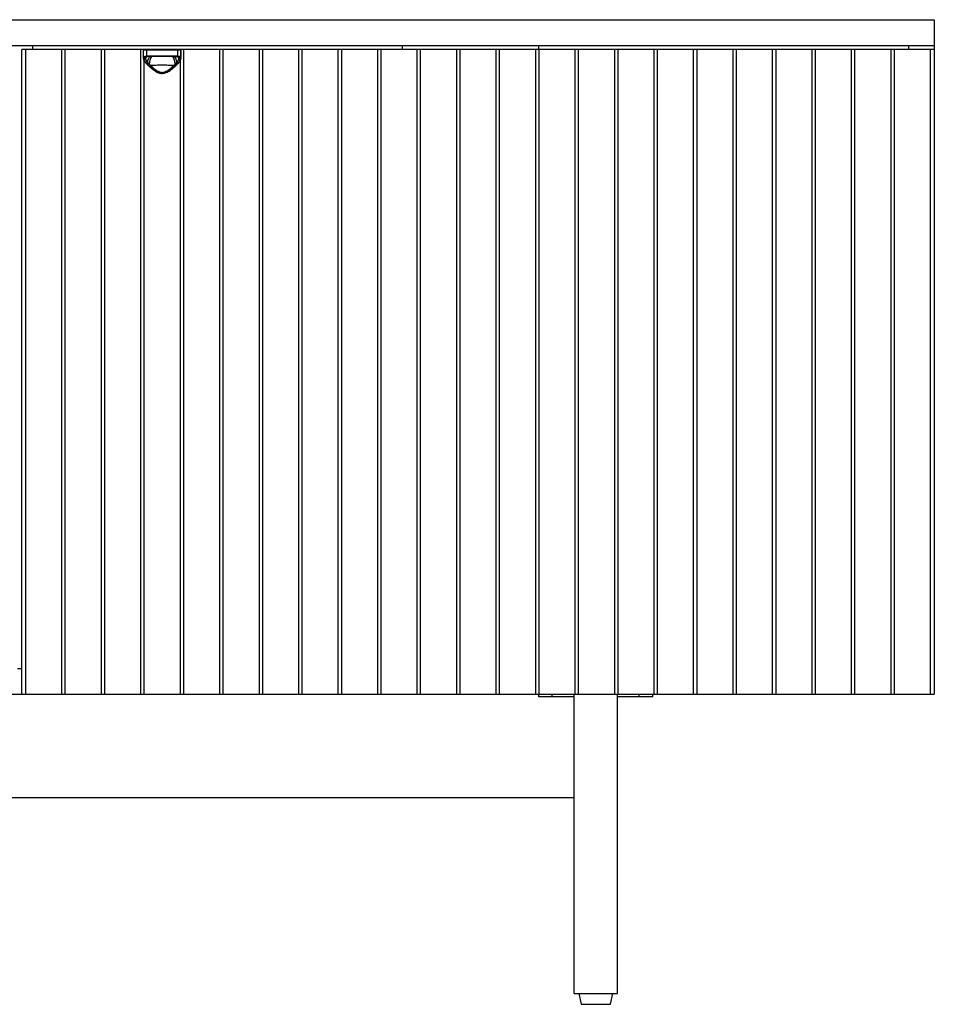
# Model space of a CAD drawing. Header units: millimetres. Extents: x -1010 to 1010, y -462 to 262.
# Tile 4 of 4: x 337 to 1010, y -462 to 262. Entities that reach past the tile are written whole.
import ezdxf

# ---------------------------------------------------------------- set-up
doc = ezdxf.new("R2010")
doc.units = ezdxf.units.MM

msp = doc.modelspace()

# ---------------------------------------------------------------- linework, layer by layer
at = {"color": 7, "linetype": 'Continuous', "lineweight": 25}
for p, q in [((-1010, 262), (1010, 262)), ((1010, 262), (1010, -234)), ((-1010, 243), (1010, 243)), ((338.67, -234), (338.67, 240)), ((1010, 240), (338.67, 240)), ((341.66, -234), (341.66, 240)), ((346.67, 243), (346.67, 240)), ((367.99, 240), (367.99, -234)), ((370.71, -234), (370.71, 240)), ((397.03, 240), (397.03, -234)), ((399.76, -234), (399.76, 240)), ((426.08, 240), (426.08, -234)), ((428.11, 239.5), (428.11, 233.7)), ((455.81, 239.5), (428.11, 239.5)), ((428.14, 234.01), (428.14, 239.5)), ((430.46, 239.5), (430.46, 235.33)), ((453.46, 235.33), (453.46, 239.5)), ((455.79, 239.5), (455.79, 234.01)), ((455.81, 233.7), (455.81, 239.5)), ((457.85, -234), (457.85, 240)), ((484.17, 240), (484.17, -234)), ((486.89, -234), (486.89, 240)), ((513.22, 240), (513.22, -234)), ((515.94, -234), (515.94, 240)), ((542.26, 240), (542.26, -234)), ((544.99, -234), (544.99, 240)), ((571.31, 240), (571.31, -234)), ((574.03, -234), (574.03, 240)), ((600.36, 240), (600.36, -234)), ((603.08, -234), (603.08, 240)), ((618.83, 240), (618.83, 243)), ((629.4, 240), (629.4, -234)), ((632.12, -234), (632.12, 240)), ((658.45, 240), (658.45, -234)), ((661.17, -234), (661.17, 240)), ((687.49, 240), (687.49, -234)), ((690.22, -234), (690.22, 240)), ((716.54, 240), (716.54, -234)), ((718.83, 243), (718.83, 240)), ((719.26, -234), (719.26, 240)), ((745.59, 240), (745.59, -234)), ((748.31, -234), (748.31, 240)), ((774.63, 240), (774.63, -234)), ((777.35, -234), (777.35, 240)), ((803.68, 240), (803.68, -234)), ((806.4, -234), (806.4, 240)), ((832.72, 240), (832.72, -234)), ((835.45, -234), (835.45, 240)), ((861.77, 240), (861.77, -234)), ((864.49, -234), (864.49, 240)), ((890.82, 240), (890.82, -234)), ((893.54, -234), (893.54, 240)), ((919.86, 240), (919.86, -234)), ((922.58, -234), (922.58, 240)), ((948.91, 240), (948.91, -234)), ((951.63, -234), (951.63, 240)), ((977.95, 240), (977.95, -234)), ((980.68, -234), (980.68, 240)), ((991, 243), (991, 240)), ((1007, 240), (1007, -234)), ((432.9, 234.97), (433.32, 234.99)), ((433.89, 235.5), (450.03, 235.5)), ((449.78, 235), (434.15, 235)), ((450.6, 234.99), (452.74, 234.87)), ((428.8, -234), (428.8, 231.66)), ((430.48, 229.53), (430.48, 229.53)), ((453.44, 229.53), (453.45, 229.53)), ((455.13, 231.67), (455.13, -234)), ((335.67, -215), (338.67, -215)), ((-1010, -234), (1010, -234)), ((719, -236), (719, -234)), ((745, -236), (719, -236)), ((729, -236), (729, -234)), ((745, -454), (745, -234)), ((777, -454), (777, -234)), ((803, -236), (777, -236)), ((793, -236), (793, -234)), ((803, -236), (803, -234)), ((-745, -310), (745, -310)), ((745, -454), (777, -454)), ((748.5, -454), (750.2, -462)), ((771.8, -462), (773.5, -454)), ((750.2, -462), (771.8, -462))]:
    msp.add_line(p, q, dxfattribs=at)
at = {"color": 8, "linetype": 'Continuous', "lineweight": 25}
for p, q in [((430.62, 234.79), (429.8, 234.19)), ((430.3, 234.66), (429.8, 234.19)), ((430.83, 234.83), (431.02, 234.86)), ((452.75, 234.88), (453.04, 234.84)), ((452.91, 234.86), (453.1, 234.83)), ((454.13, 234.19), (453.3, 234.79)), ((454.13, 234.19), (453.63, 234.66))]:
    msp.add_line(p, q, dxfattribs=at)
at = {"color": 7, "linetype": 'Continuous', "lineweight": 25, "flags": 128}
for points in [[(433.89, 235.5), (433.9, 235.4), (433.91, 235.31), (433.94, 235.22), (433.97, 235.15), (434.01, 235.08), (434.05, 235.04), (434.1, 235.01), (434.15, 235)], [(450.03, 235.5), (450.03, 235.4), (450.01, 235.31), (449.99, 235.22), (449.96, 235.15), (449.92, 235.08), (449.88, 235.04), (449.83, 235.01), (449.78, 235)]]:
    msp.add_lwpolyline(points, dxfattribs=at)
at = {"color": 7, "linetype": 'Continuous', "lineweight": 25}
for centre, radius, start, end in [((428.61, 239.5), 0.5, 90, 180), ((428.64, 239.5), 0.5, 90.05128, 180.05119), ((430.91, 239.56), 0.448, 100.54342, 187.61709), ((453.02, 239.56), 0.448, 352.38291, 79.45658), ((455.29, 239.5), 0.5, 359.94881, 89.94872), ((455.31, 239.5), 0.5, 360, 90), ((428.63, 234.04), 0.495, 183.67726, 270.54613), ((428.6, 233.4), 0.462, 181.4217, 274.67767), ((430.96, 235.31), 0.5, 178.24449, 254.05108), ((452.96, 235.31), 0.5, 285.94892, 1.75551), ((455.3, 234.04), 0.495, 269.45387, 356.32274), ((455.33, 233.4), 0.462, 265.32233, 358.5783)]:
    msp.add_arc(centre, radius, start, end, dxfattribs=at)
at = {"color": 8, "linetype": 'Continuous', "lineweight": 25}
for centre, radius, start, end in [((434.48, 230.01), 6.04, 126.44159, 142.09326), ((438.91, 230.46), 7.71, 143.53256, 179.19411), ((441.82, 229.75), 9.34, 145.43094, 182.79601), ((442.11, 229.75), 9.34, 357.20166, 34.56867), ((445.28, 230.54), 7.44, 0.23241, 38.16995), ((449.44, 230.01), 6.05, 37.91349, 52.97126), ((430.65, 229.79), 0.317, 236.9525, 302.74189), ((453.27, 229.8), 0.32, 237.41256, 301.79206)]:
    msp.add_arc(centre, radius, start, end, dxfattribs=at)
at = {"color": 7, "linetype": 'Continuous', "lineweight": 25}
for points in [[(428.14, 233.39), (428.11, 233.62), (428.11, 233.82), (428.14, 234.01)], [(428.64, 233.54), (428.62, 233.46), (428.62, 233.37), (428.61, 233.28)], [(428.61, 233.28), (428.61, 233.17), (428.62, 233.06), (428.64, 232.94)], [(428.71, 233.82), (428.68, 233.73), (428.65, 233.64), (428.64, 233.54)], [(429.8, 234.19), (429.77, 234.11), (429.75, 234.03), (429.74, 233.95)], [(430.46, 235.33), (431.48, 235.46), (432.62, 235.5), (433.89, 235.5)], [(430.89, 234.84), (430.87, 234.84), (430.85, 234.84), (430.83, 234.83)], [(434.15, 235), (432.95, 235), (431.86, 234.97), (430.89, 234.84)], [(453.04, 234.84), (452.07, 234.97), (450.98, 235), (449.78, 235)], [(450.03, 235.5), (451.31, 235.5), (452.45, 235.46), (453.46, 235.33)], [(453.1, 234.83), (453.08, 234.84), (453.06, 234.84), (453.04, 234.84)], [(454.19, 233.95), (454.18, 234.03), (454.16, 234.11), (454.13, 234.19)], [(455.29, 233.54), (455.28, 233.64), (455.25, 233.73), (455.21, 233.82)], [(455.31, 233.28), (455.31, 233.37), (455.3, 233.46), (455.29, 233.54)], [(455.29, 232.94), (455.31, 233.06), (455.31, 233.17), (455.31, 233.28)], [(455.79, 234.01), (455.82, 233.82), (455.82, 233.62), (455.79, 233.39)], [(430.44, 229.92), (430.72, 230.1), (430.99, 230.33), (431.2, 230.57)], [(430.44, 229.92), (430.56, 229.79), (430.69, 229.66), (430.83, 229.53)], [(430.83, 229.53), (431.11, 229.72), (431.38, 229.94), (431.6, 230.18)], [(430.83, 229.53), (431.14, 229.23), (431.46, 228.92), (431.79, 228.61)], [(431.79, 228.61), (432.05, 228.82), (432.29, 229.05), (432.48, 229.29)], [(431.79, 228.61), (432.18, 228.26), (432.58, 227.89), (432.99, 227.53)], [(432.99, 227.53), (433.2, 227.77), (433.38, 228.03), (433.52, 228.29)], [(450.93, 227.53), (450.73, 227.77), (450.55, 228.03), (450.4, 228.29)], [(450.93, 227.53), (451.35, 227.89), (451.75, 228.26), (452.14, 228.61)], [(452.14, 228.61), (451.88, 228.82), (451.64, 229.05), (451.44, 229.29)], [(452.14, 228.61), (452.47, 228.92), (452.79, 229.23), (453.1, 229.53)], [(452.33, 230.18), (452.55, 229.94), (452.82, 229.72), (453.1, 229.53)], [(452.72, 230.57), (452.94, 230.33), (453.21, 230.1), (453.49, 229.92)], [(453.1, 229.53), (453.24, 229.66), (453.37, 229.79), (453.49, 229.92)]]:
    msp.add_open_spline(points, degree=3, dxfattribs=at)
for points, knots in [([(428.14, 234.01), (428.16, 234.19), (428.23, 234.35), (428.4, 234.57), (428.47, 234.64), (428.62, 234.77), (428.71, 234.82), (429, 234.99), (429.24, 235.08), (429.79, 235.23), (430.11, 235.28), (430.46, 235.33)], [0, 0, 0, 0, 0.25, 0.25, 0.375, 0.375, 0.5, 0.5, 0.75, 0.75, 1, 1, 1, 1]), ([(428.18, 233.21), (428.2, 233.1), (428.24, 232.72), (428.57, 231.98), (429.21, 230.97), (429.88, 230.12), (430.38, 229.65), (430.49, 229.54)], [0, 0, 0, 0, 0.090266, 0.341179, 0.619123, 0.912206, 1, 1, 1, 1]), ([(428.61, 233.28), (428.81, 233.31), (429.01, 233.36), (429.38, 233.51), (429.56, 233.61), (429.71, 233.72)], [0, 0, 0, 0, 0.5, 0.5, 1, 1, 1, 1]), ([(428.64, 233.54), (428.83, 233.57), (429.03, 233.61), (429.4, 233.75), (429.58, 233.84), (429.74, 233.95)], [0, 0, 0, 0, 0.5, 0.5, 1, 1, 1, 1]), ([(428.64, 232.94), (428.83, 232.98), (429.02, 233.04), (429.38, 233.2), (429.55, 233.3), (429.7, 233.42)], [0, 0, 0, 0, 0.5, 0.5, 1, 1, 1, 1]), ([(428.64, 232.94), (428.66, 232.73), (428.73, 232.5), (428.92, 232.03), (429.04, 231.77), (429.51, 231), (429.92, 230.47), (430.44, 229.92)], [0, 0, 0, 0, 0.25, 0.25, 0.5, 0.5, 1, 1, 1, 1]), ([(430.83, 234.83), (430.54, 234.8), (430.28, 234.75), (429.81, 234.63), (429.6, 234.56), (429.25, 234.39), (429.1, 234.3), (428.86, 234.08), (428.77, 233.95), (428.71, 233.82)], [0, 0, 0, 0, 0.25, 0.25, 0.5, 0.5, 0.75, 0.75, 1, 1, 1, 1]), ([(429.8, 234.19), (429.64, 234.09), (429.46, 234), (429.1, 233.87), (428.91, 233.83), (428.71, 233.82)], [0, 0, 0, 0, 0.5, 0.5, 1, 1, 1, 1]), ([(429.71, 233.72), (429.71, 233.69), (429.7, 233.62), (429.7, 233.52), (429.7, 233.45), (429.7, 233.42)], [0, 0, 0, 0, 0.336258, 0.669308, 1, 1, 1, 1]), ([(429.7, 233.42), (429.71, 233.38), (429.72, 233.29), (429.74, 233.16), (429.77, 233.03), (429.81, 232.89), (429.86, 232.74), (429.91, 232.59), (429.98, 232.43), (430.06, 232.26), (430.18, 232.04), (430.35, 231.74), (430.57, 231.4), (430.79, 231.09), (430.98, 230.83), (431.13, 230.66), (431.2, 230.57)], [0, 0, 0, 0, 0.051698, 0.104309, 0.157789, 0.21216, 0.267479, 0.323834, 0.381334, 0.440107, 0.500308, 0.616495, 0.750531, 0.831989, 0.91478, 1, 1, 1, 1]), ([(429.74, 233.95), (429.73, 233.91), (429.72, 233.84), (429.72, 233.76), (429.71, 233.72)], [0, 0, 0, 0, 0.501081, 1, 1, 1, 1]), ([(430.24, 234.68), (430.33, 234.72), (430.5, 234.79), (430.92, 234.84), (431.13, 234.86)], [0, 0, 0, 0, 0.488595, 1, 1, 1, 1]), ([(452.72, 230.57), (452.76, 230.62), (452.87, 230.75), (453.08, 231.01), (453.33, 231.36), (453.58, 231.74), (453.78, 232.09), (453.94, 232.4), (454.05, 232.68), (454.14, 232.95), (454.2, 233.19), (454.21, 233.34), (454.22, 233.42)], [0, 0, 0, 0, 0.045115, 0.125248, 0.250657, 0.386181, 0.502854, 0.609308, 0.711663, 0.810632, 0.9067, 1, 1, 1, 1]), ([(452.8, 234.86), (453.01, 234.84), (453.42, 234.79), (453.6, 234.72), (453.68, 234.68)], [0, 0, 0, 0, 0.509787, 1, 1, 1, 1]), ([(455.21, 233.82), (455.15, 233.95), (455.07, 234.08), (454.83, 234.3), (454.68, 234.39), (454.14, 234.65), (453.67, 234.76), (453.1, 234.83)], [0, 0, 0, 0, 0.25, 0.25, 0.5, 0.5, 1, 1, 1, 1]), ([(453.43, 229.54), (453.63, 229.73), (454.21, 230.3), (454.93, 231.25), (455.5, 232.29), (455.77, 232.97), (455.78, 233.3), (455.78, 233.33)], [0, 0, 0, 0, 0.149467, 0.435469, 0.723503, 0.970738, 1, 1, 1, 1]), ([(453.46, 235.33), (453.82, 235.28), (454.13, 235.23), (454.54, 235.12), (454.67, 235.08), (454.91, 234.98), (455.02, 234.93), (455.32, 234.77), (455.47, 234.64), (455.69, 234.36), (455.76, 234.19), (455.79, 234.01)], [0, 0, 0, 0, 0.25, 0.25, 0.375, 0.375, 0.5, 0.5, 0.75, 0.75, 1, 1, 1, 1]), ([(453.49, 229.92), (453.75, 230.2), (453.98, 230.47), (454.39, 231), (454.58, 231.27), (455.04, 232.04), (455.24, 232.52), (455.29, 232.94)], [0, 0, 0, 0, 0.25, 0.25, 0.5, 0.5, 1, 1, 1, 1]), ([(455.21, 233.82), (455.02, 233.83), (454.83, 233.87), (454.46, 234), (454.29, 234.09), (454.13, 234.19)], [0, 0, 0, 0, 0.5, 0.5, 1, 1, 1, 1]), ([(454.21, 233.72), (454.21, 233.76), (454.21, 233.84), (454.2, 233.91), (454.19, 233.95)], [0, 0, 0, 0, 0.497284, 1, 1, 1, 1]), ([(454.19, 233.95), (454.35, 233.84), (454.53, 233.75), (454.9, 233.61), (455.09, 233.57), (455.29, 233.54)], [0, 0, 0, 0, 0.5, 0.5, 1, 1, 1, 1]), ([(454.22, 233.42), (454.22, 233.47), (454.23, 233.57), (454.22, 233.67), (454.21, 233.72)], [0, 0, 0, 0, 0.496775, 1, 1, 1, 1]), ([(454.21, 233.72), (454.37, 233.61), (454.54, 233.51), (454.92, 233.36), (455.11, 233.31), (455.31, 233.28)], [0, 0, 0, 0, 0.5, 0.5, 1, 1, 1, 1]), ([(454.22, 233.42), (454.37, 233.3), (454.54, 233.2), (454.91, 233.04), (455.1, 232.98), (455.29, 232.94)], [0, 0, 0, 0, 0.5, 0.5, 1, 1, 1, 1]), ([(430.48, 229.53), (430.95, 229.07), (431.94, 228.1), (433.6, 226.63), (435.33, 225.23), (436.99, 224.11), (438.53, 223.29), (439.98, 222.76), (441.43, 222.5), (442.88, 222.53), (444.31, 222.87), (445.71, 223.44), (447.17, 224.26), (448.72, 225.34), (450.39, 226.67), (452.01, 228.12), (452.98, 229.08), (453.44, 229.53)], [0, 0, 0, 0, 0.081505, 0.171046, 0.251975, 0.324057, 0.382853, 0.433586, 0.481019, 0.531459, 0.579224, 0.629669, 0.686694, 0.753154, 0.830942, 0.919527, 1, 1, 1, 1]), ([(431.2, 230.57), (431.27, 230.51), (431.4, 230.38), (431.53, 230.25), (431.6, 230.18)], [0, 0, 0, 0, 0.504016, 1, 1, 1, 1]), ([(431.6, 230.18), (431.67, 230.11), (431.83, 229.95), (432.05, 229.72), (432.27, 229.5), (432.41, 229.36), (432.48, 229.29)], [0, 0, 0, 0, 0.270812, 0.527619, 0.770654, 1, 1, 1, 1]), ([(432.48, 229.29), (432.54, 229.23), (432.64, 229.1), (432.8, 228.93), (433, 228.73), (433.23, 228.52), (433.43, 228.37), (433.52, 228.29)], [0, 0, 0, 0, 0.172628, 0.339187, 0.4998, 0.749669, 1, 1, 1, 1]), ([(432.99, 227.53), (433.6, 227), (434.23, 226.48), (435.55, 225.46), (436.24, 224.97), (437.34, 224.28), (437.73, 224.06), (438.51, 223.66), (438.92, 223.48), (439.54, 223.25), (439.76, 223.18), (440.19, 223.06), (440.41, 223), (441.08, 222.87), (441.52, 222.83), (442.2, 222.83), (442.43, 222.84), (442.88, 222.89), (443.1, 222.92), (443.76, 223.05), (444.19, 223.18), (445.02, 223.49), (445.43, 223.67), (446.21, 224.07), (446.59, 224.29), (447.33, 224.75), (447.69, 224.99), (448.39, 225.48), (448.73, 225.73), (449.72, 226.49), (450.34, 227.01), (450.93, 227.53)], [0, 0, 0, 0, 0.125, 0.125, 0.25, 0.25, 0.3125, 0.3125, 0.375, 0.375, 0.40625, 0.40625, 0.4375, 0.4375, 0.5, 0.5, 0.53125, 0.53125, 0.5625, 0.5625, 0.625, 0.625, 0.6875, 0.6875, 0.75, 0.75, 0.8125, 0.8125, 0.875, 0.875, 1, 1, 1, 1]), ([(450.4, 228.29), (449.78, 228.32), (449.14, 228.35), (448.14, 228.39), (447.8, 228.4), (447.1, 228.42), (446.74, 228.43), (444.94, 228.47), (443.47, 228.48), (441.59, 228.48), (441.21, 228.48), (440.46, 228.48), (440.09, 228.48), (438.99, 228.46), (438.26, 228.45), (437.19, 228.43), (436.83, 228.42), (436.13, 228.4), (435.79, 228.39), (434.78, 228.35), (434.14, 228.32), (433.52, 228.29)], [0, 0, 0, 0, 0.125, 0.125, 0.1875, 0.1875, 0.25, 0.25, 0.5, 0.5, 0.5625, 0.5625, 0.625, 0.625, 0.75, 0.75, 0.8125, 0.8125, 0.875, 0.875, 1, 1, 1, 1]), ([(433.52, 228.29), (433.63, 228.19), (433.81, 228.01), (434.06, 227.77), (434.26, 227.59), (434.52, 227.34), (434.87, 227.02), (435.49, 226.47), (436.28, 225.81), (437.29, 225.05), (438.35, 224.36), (439.49, 223.78), (440.7, 223.37), (441.98, 223.22), (443.24, 223.38), (444.45, 223.78), (445.58, 224.36), (446.65, 225.06), (447.66, 225.82), (448.45, 226.49), (449.07, 227.03), (449.48, 227.41), (449.93, 227.83), (450.22, 228.11), (450.4, 228.29)], [0, 0, 0, 0, 0.02271, 0.041008, 0.054893, 0.064365, 0.098338, 0.128136, 0.191387, 0.254313, 0.317112, 0.378893, 0.440157, 0.500523, 0.561122, 0.621635, 0.683567, 0.746187, 0.809495, 0.872965, 0.902641, 0.936408, 0.959277, 1, 1, 1, 1]), ([(450.4, 228.29), (450.47, 228.34), (450.6, 228.44), (450.78, 228.6), (450.99, 228.79), (451.21, 229.02), (451.36, 229.2), (451.44, 229.29)], [0, 0, 0, 0, 0.1665262, 0.3329543, 0.4994067, 0.7427879, 1, 1, 1, 1]), ([(451.44, 229.29), (451.51, 229.36), (451.66, 229.5), (451.87, 229.72), (452.1, 229.95), (452.25, 230.11), (452.33, 230.18)], [0, 0, 0, 0, 0.226977, 0.469235, 0.726836, 1, 1, 1, 1]), ([(452.33, 230.18), (452.4, 230.25), (452.53, 230.38), (452.66, 230.51), (452.72, 230.57)], [0, 0, 0, 0, 0.4959771, 1, 1, 1, 1])]:
    msp.add_open_spline(points, degree=3, knots=knots, dxfattribs=at)

doc.saveas('drawing.dxf')
